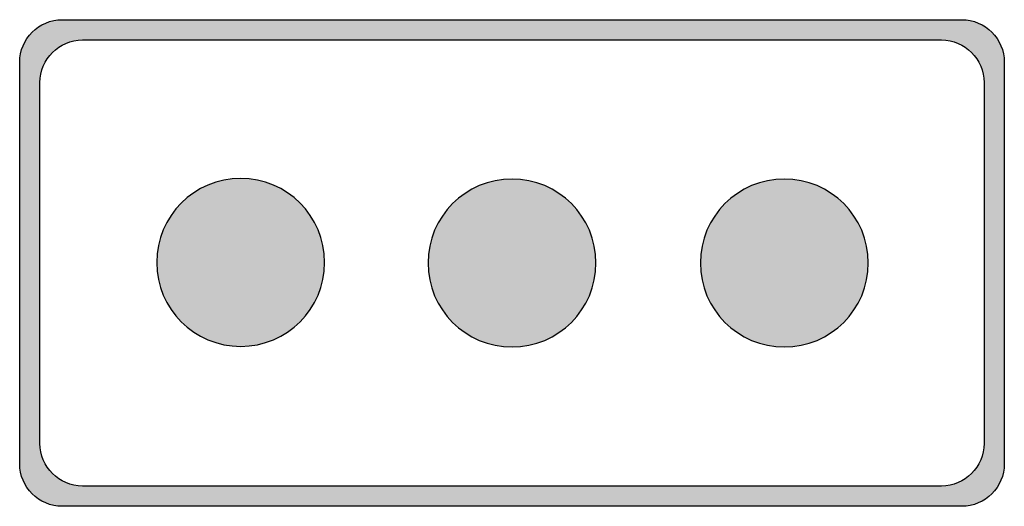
# Model space of a CAD drawing. Header units: inches. Extents: x -0.5 to 0.5, y -0.247 to 0.247.
import ezdxf

# ---------------------------------------------------------------- set-up
doc = ezdxf.new("R2010")
doc.units = ezdxf.units.IN
doc.header["$MEASUREMENT"] = 0

msp = doc.modelspace()

# ---------------------------------------------------------------- hatches: boundary and pattern name
h = msp.add_hatch(color=7)
edge = h.paths.add_edge_path()
edge.add_line((-0.45674, 0.24697), (0.45674, 0.24697))
edge.add_spline(control_points=[(0.45674, 0.24697), (0.48063, 0.24697), (0.5, 0.2276), (0.5, 0.20371)], knot_values=[0, 0, 0, 0, 1, 1, 1, 1], degree=3, periodic=0)
edge.add_line((0.5, 0.20371), (0.5, -0.20371))
edge.add_spline(control_points=[(0.5, -0.20371), (0.5, -0.2276), (0.48063, -0.24697), (0.45674, -0.24697)], knot_values=[0, 0, 0, 0, 1, 1, 1, 1], degree=3, periodic=0)
edge.add_line((0.45674, -0.24697), (-0.45674, -0.24697))
edge.add_spline(control_points=[(-0.45674, -0.24697), (-0.48063, -0.24697), (-0.5, -0.2276), (-0.5, -0.20371)], knot_values=[0, 0, 0, 0, 1, 1, 1, 1], degree=3, periodic=0)
edge.add_line((-0.5, -0.20371), (-0.5, 0.20371))
edge.add_spline(control_points=[(-0.5, 0.20371), (-0.5, 0.2276), (-0.48063, 0.24697), (-0.45674, 0.24697)], knot_values=[0, 0, 0, 0, 1, 1, 1, 1], degree=3, periodic=0)
edge = h.paths.add_edge_path(flags=0)
edge.add_line((-0.43614, 0.22637), (0.43614, 0.22637))
edge.add_spline(control_points=[(0.43614, 0.22637), (0.46003, 0.22637), (0.4794, 0.207), (0.4794, 0.18311)], knot_values=[0, 0, 0, 0, 1, 1, 1, 1], degree=3, periodic=0)
edge.add_line((0.4794, 0.18311), (0.4794, -0.18311))
edge.add_spline(control_points=[(0.4794, -0.18311), (0.4794, -0.207), (0.46003, -0.22637), (0.43614, -0.22637)], knot_values=[0, 0, 0, 0, 1, 1, 1, 1], degree=3, periodic=0)
edge.add_line((0.43614, -0.22637), (-0.43614, -0.22637))
edge.add_spline(control_points=[(-0.43614, -0.22637), (-0.46003, -0.22637), (-0.4794, -0.207), (-0.4794, -0.18311)], knot_values=[0, 0, 0, 0, 1, 1, 1, 1], degree=3, periodic=0)
edge.add_line((-0.4794, -0.18311), (-0.4794, 0.18311))
edge.add_spline(control_points=[(-0.4794, 0.18311), (-0.4794, 0.207), (-0.46003, 0.22637), (-0.43614, 0.22637)], knot_values=[0, 0, 0, 0, 1, 1, 1, 1], degree=3, periodic=0)
h = msp.add_hatch(color=7)
edge = h.paths.add_edge_path()
edge.add_spline(control_points=[(-0.19031, 0.00059), (-0.19031, -0.0465), (-0.22848, -0.08467), (-0.27557, -0.08467), (-0.32266, -0.08467), (-0.36083, -0.0465), (-0.36083, 0.00059), (-0.36083, 0.04767), (-0.32266, 0.08584), (-0.27557, 0.08584), (-0.22848, 0.08584), (-0.19031, 0.04767), (-0.19031, 0.00059)], knot_values=[0, 0, 0, 0, 1, 1, 1, 2, 2, 2, 3, 3, 3, 4, 4, 4, 4], degree=3, periodic=0)
h = msp.add_hatch(color=7)
edge = h.paths.add_edge_path()
edge.add_spline(control_points=[(0.08526, 0), (0.08526, -0.04709), (0.04709, -0.08526), (0, -0.08526), (-0.04709, -0.08526), (-0.08526, -0.04709), (-0.08526, 0), (-0.08526, 0.04709), (-0.04709, 0.08526), (0, 0.08526), (0.04709, 0.08526), (0.08526, 0.04709), (0.08526, 0)], knot_values=[0, 0, 0, 0, 1, 1, 1, 2, 2, 2, 3, 3, 3, 4, 4, 4, 4], degree=3, periodic=0)
h = msp.add_hatch(color=7)
edge = h.paths.add_edge_path()
edge.add_spline(control_points=[(0.36185, 0), (0.36185, -0.04709), (0.32368, -0.08526), (0.27659, -0.08526), (0.22951, -0.08526), (0.19133, -0.04709), (0.19133, 0), (0.19133, 0.04709), (0.22951, 0.08526), (0.27659, 0.08526), (0.32368, 0.08526), (0.36185, 0.04709), (0.36185, 0)], knot_values=[0, 0, 0, 0, 1, 1, 1, 2, 2, 2, 3, 3, 3, 4, 4, 4, 4], degree=3, periodic=0)

# ---------------------------------------------------------------- linework, layer by layer
at = {"color": 7}
for points in [[(-0.45674, 0.24697), (0.45674, 0.24697)], [(-0.43614, 0.22637), (0.43614, 0.22637)], [(-0.5, -0.20371), (-0.5, 0.20371)], [(0.5, 0.20371), (0.5, -0.20371)], [(-0.4794, -0.18311), (-0.4794, 0.18311)], [(0.4794, 0.18311), (0.4794, -0.18311)], [(0.43614, -0.22637), (-0.43614, -0.22637)], [(0.45674, -0.24697), (-0.45674, -0.24697)]]:
    msp.add_lwpolyline(points, dxfattribs=at)
for points in [[(-0.5, 0.20371), (-0.5, 0.2276), (-0.48063, 0.24697), (-0.45674, 0.24697)], [(0.45674, 0.24697), (0.48063, 0.24697), (0.5, 0.2276), (0.5, 0.20371)], [(-0.4794, 0.18311), (-0.4794, 0.207), (-0.46003, 0.22637), (-0.43614, 0.22637)], [(0.43614, 0.22637), (0.46003, 0.22637), (0.4794, 0.207), (0.4794, 0.18311)], [(-0.43614, -0.22637), (-0.46003, -0.22637), (-0.4794, -0.207), (-0.4794, -0.18311)], [(0.4794, -0.18311), (0.4794, -0.207), (0.46003, -0.22637), (0.43614, -0.22637)], [(-0.45674, -0.24697), (-0.48063, -0.24697), (-0.5, -0.2276), (-0.5, -0.20371)], [(0.5, -0.20371), (0.5, -0.2276), (0.48063, -0.24697), (0.45674, -0.24697)]]:
    msp.add_open_spline(points, degree=3, dxfattribs=at)
for points in [[(-0.19031, 0.00059), (-0.19031, -0.0465), (-0.22848, -0.08467), (-0.27557, -0.08467), (-0.32266, -0.08467), (-0.36083, -0.0465), (-0.36083, 0.00059), (-0.36083, 0.04767), (-0.32266, 0.08584), (-0.27557, 0.08584), (-0.22848, 0.08584), (-0.19031, 0.04767), (-0.19031, 0.00059)], [(0.08526, 0), (0.08526, -0.04709), (0.04709, -0.08526), (0, -0.08526), (-0.04709, -0.08526), (-0.08526, -0.04709), (-0.08526, 0), (-0.08526, 0.04709), (-0.04709, 0.08526), (0, 0.08526), (0.04709, 0.08526), (0.08526, 0.04709), (0.08526, 0)], [(0.36185, 0), (0.36185, -0.04709), (0.32368, -0.08526), (0.27659, -0.08526), (0.22951, -0.08526), (0.19133, -0.04709), (0.19133, 0), (0.19133, 0.04709), (0.22951, 0.08526), (0.27659, 0.08526), (0.32368, 0.08526), (0.36185, 0.04709), (0.36185, 0)]]:
    msp.add_open_spline(points, degree=3, knots=[0, 0, 0, 0, 1, 1, 1, 2, 2, 2, 3, 3, 3, 4, 4, 4, 4], dxfattribs=at)

doc.saveas('drawing.dxf')
